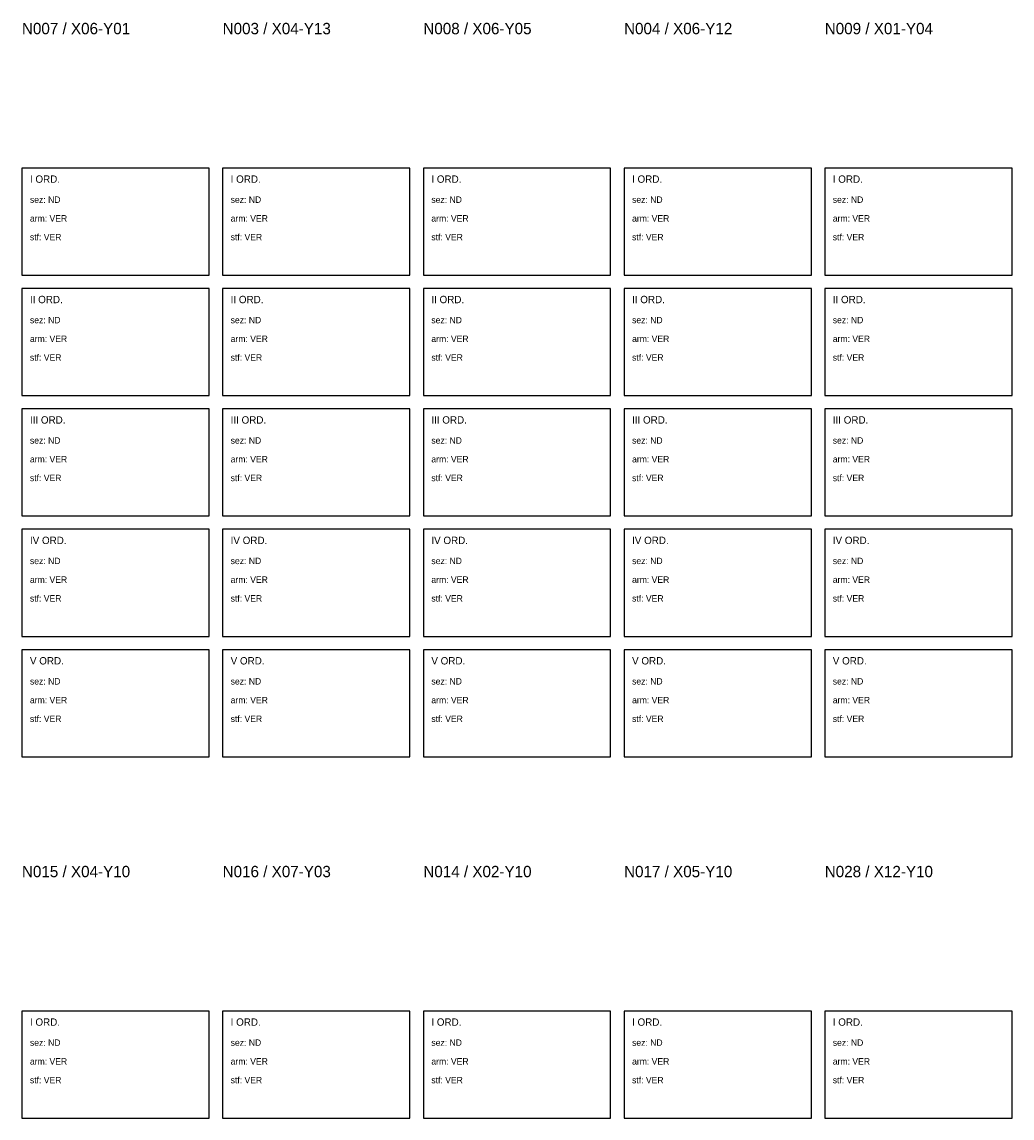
# Model space of a CAD drawing. Header units: metres. Extents: x 1000 to 14400, y 1000 to 20083.
# Tile 4 of 4: x 7000 to 14400, y 10900 to 19092. Entities that reach past the tile are written whole.
import ezdxf

# ---------------------------------------------------------------- set-up
doc = ezdxf.new("R2010")
doc.units = ezdxf.units.M
for name, color, linetype in [('S-GRID', 8, 'Continuous'), ('S-ND', 9, 'Continuous'), ('S-PIL-VER', 1, 'Continuous'), ('S-TEXT', 7, 'Continuous')]:
    doc.layers.add(name, color=color, linetype=linetype)

msp = doc.modelspace()

# ---------------------------------------------------------------- linework, layer by layer
at = {"layer": 'S-GRID'}
for points in [[(7000, 17200), (8400, 17200), (8400, 18000), (7000, 18000)], [(8500, 17200), (9900, 17200), (9900, 18000), (8500, 18000)], [(10000, 17200), (11400, 17200), (11400, 18000), (10000, 18000)], [(11500, 17200), (12900, 17200), (12900, 18000), (11500, 18000)], [(13000, 17200), (14400, 17200), (14400, 18000), (13000, 18000)], [(7000, 16300), (8400, 16300), (8400, 17100), (7000, 17100)], [(8500, 16300), (9900, 16300), (9900, 17100), (8500, 17100)], [(10000, 16300), (11400, 16300), (11400, 17100), (10000, 17100)], [(11500, 16300), (12900, 16300), (12900, 17100), (11500, 17100)], [(13000, 16300), (14400, 16300), (14400, 17100), (13000, 17100)], [(7000, 15400), (8400, 15400), (8400, 16200), (7000, 16200)], [(8500, 15400), (9900, 15400), (9900, 16200), (8500, 16200)], [(10000, 15400), (11400, 15400), (11400, 16200), (10000, 16200)], [(11500, 15400), (12900, 15400), (12900, 16200), (11500, 16200)], [(13000, 15400), (14400, 15400), (14400, 16200), (13000, 16200)], [(7000, 14500), (8400, 14500), (8400, 15300), (7000, 15300)], [(8500, 14500), (9900, 14500), (9900, 15300), (8500, 15300)], [(10000, 14500), (11400, 14500), (11400, 15300), (10000, 15300)], [(11500, 14500), (12900, 14500), (12900, 15300), (11500, 15300)], [(13000, 14500), (14400, 14500), (14400, 15300), (13000, 15300)], [(7000, 13600), (8400, 13600), (8400, 14400), (7000, 14400)], [(8500, 13600), (9900, 13600), (9900, 14400), (8500, 14400)], [(10000, 13600), (11400, 13600), (11400, 14400), (10000, 14400)], [(11500, 13600), (12900, 13600), (12900, 14400), (11500, 14400)], [(13000, 13600), (14400, 13600), (14400, 14400), (13000, 14400)], [(7000, 10900), (8400, 10900), (8400, 11700), (7000, 11700)], [(8500, 10900), (9900, 10900), (9900, 11700), (8500, 11700)], [(10000, 10900), (11400, 10900), (11400, 11700), (10000, 11700)], [(11500, 10900), (12900, 10900), (12900, 11700), (11500, 11700)], [(13000, 10900), (14400, 10900), (14400, 11700), (13000, 11700)]]:
    msp.add_lwpolyline(points, close=True, dxfattribs=at)

# ---------------------------------------------------------------- texts
at = {"layer": 'S-ND'}
for p in [(7060, 17740), (8560, 17740), (10060, 17740), (11560, 17740), (13060, 17740), (7060, 16840), (8560, 16840), (10060, 16840), (11560, 16840), (13060, 16840), (7060, 15940), (8560, 15940), (10060, 15940), (11560, 15940), (13060, 15940), (7060, 15040), (8560, 15040), (10060, 15040), (11560, 15040), (13060, 15040), (7060, 14140), (8560, 14140), (10060, 14140), (11560, 14140), (13060, 14140), (7060, 11440), (8560, 11440), (10060, 11440), (11560, 11440), (13060, 11440)]:
    msp.add_text('sez: ND', height=48, dxfattribs=at).set_placement(p)
at = {"layer": 'S-PIL-VER'}
for s, p in [('arm: VER', (7060, 17600)), ('arm: VER', (8560, 17600)), ('arm: VER', (10060, 17600)), ('arm: VER', (11560, 17600)), ('arm: VER', (13060, 17600)), ('stf: VER', (7060, 17460)), ('stf: VER', (8560, 17460)), ('stf: VER', (10060, 17460)), ('stf: VER', (11560, 17460)), ('stf: VER', (13060, 17460)), ('arm: VER', (7060, 16700)), ('arm: VER', (8560, 16700)), ('arm: VER', (10060, 16700)), ('arm: VER', (11560, 16700)), ('arm: VER', (13060, 16700)), ('stf: VER', (7060, 16560)), ('stf: VER', (8560, 16560)), ('stf: VER', (10060, 16560)), ('stf: VER', (11560, 16560)), ('stf: VER', (13060, 16560)), ('arm: VER', (7060, 15800)), ('arm: VER', (8560, 15800)), ('arm: VER', (10060, 15800)), ('arm: VER', (11560, 15800)), ('arm: VER', (13060, 15800)), ('stf: VER', (7060, 15660)), ('stf: VER', (8560, 15660)), ('stf: VER', (10060, 15660)), ('stf: VER', (11560, 15660)), ('stf: VER', (13060, 15660)), ('arm: VER', (7060, 14900)), ('arm: VER', (8560, 14900)), ('arm: VER', (10060, 14900)), ('arm: VER', (11560, 14900)), ('arm: VER', (13060, 14900)), ('stf: VER', (7060, 14760)), ('stf: VER', (8560, 14760)), ('stf: VER', (10060, 14760)), ('stf: VER', (11560, 14760)), ('stf: VER', (13060, 14760)), ('arm: VER', (7060, 14000)), ('arm: VER', (8560, 14000)), ('arm: VER', (10060, 14000)), ('arm: VER', (11560, 14000)), ('arm: VER', (13060, 14000)), ('stf: VER', (7060, 13860)), ('stf: VER', (8560, 13860)), ('stf: VER', (10060, 13860)), ('stf: VER', (11560, 13860)), ('stf: VER', (13060, 13860)), ('arm: VER', (7060, 11300)), ('arm: VER', (8560, 11300)), ('arm: VER', (10060, 11300)), ('arm: VER', (11560, 11300)), ('arm: VER', (13060, 11300)), ('stf: VER', (7060, 11160)), ('stf: VER', (8560, 11160)), ('stf: VER', (10060, 11160)), ('stf: VER', (11560, 11160)), ('stf: VER', (13060, 11160))]:
    msp.add_text(s, height=48, dxfattribs=at).set_placement(p)
at = {"layer": 'S-TEXT'}
for s, height, p in [('N007 / X06-Y01', 85, (7000, 19000)), ('N003 / X04-Y13', 85, (8500, 19000)), ('N008 / X06-Y05', 85, (10000, 19000)), ('N004 / X06-Y12', 85, (11500, 19000)), ('N009 / X01-Y04', 85, (13000, 19000)), ('I ORD.', 55, (7060, 17890)), ('I ORD.', 55, (8560, 17890)), ('I ORD.', 55, (10060, 17890)), ('I ORD.', 55, (11560, 17890)), ('I ORD.', 55, (13060, 17890)), ('II ORD.', 55, (7060, 16990)), ('II ORD.', 55, (8560, 16990)), ('II ORD.', 55, (10060, 16990)), ('II ORD.', 55, (11560, 16990)), ('II ORD.', 55, (13060, 16990)), ('III ORD.', 55, (7060, 16090)), ('III ORD.', 55, (8560, 16090)), ('III ORD.', 55, (10060, 16090)), ('III ORD.', 55, (11560, 16090)), ('III ORD.', 55, (13060, 16090)), ('IV ORD.', 55, (7060, 15190)), ('IV ORD.', 55, (8560, 15190)), ('IV ORD.', 55, (10060, 15190)), ('IV ORD.', 55, (11560, 15190)), ('IV ORD.', 55, (13060, 15190)), ('V ORD.', 55, (7060, 14290)), ('V ORD.', 55, (8560, 14290)), ('V ORD.', 55, (10060, 14290)), ('V ORD.', 55, (11560, 14290)), ('V ORD.', 55, (13060, 14290)), ('N015 / X04-Y10', 85, (7000, 12700)), ('N016 / X07-Y03', 85, (8500, 12700)), ('N014 / X02-Y10', 85, (10000, 12700)), ('N017 / X05-Y10', 85, (11500, 12700)), ('N028 / X12-Y10', 85, (13000, 12700)), ('I ORD.', 55, (7060, 11590)), ('I ORD.', 55, (8560, 11590)), ('I ORD.', 55, (10060, 11590)), ('I ORD.', 55, (11560, 11590)), ('I ORD.', 55, (13060, 11590))]:
    msp.add_text(s, height=height, dxfattribs=at).set_placement(p)

doc.saveas('drawing.dxf')
